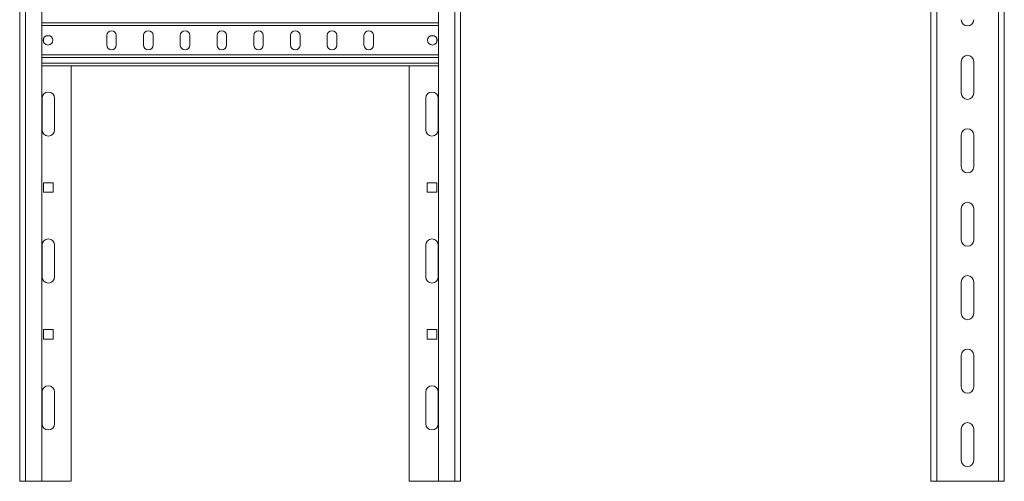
# Model space of a CAD drawing. Header units: millimetres. Extents: x -865 to 612, y -2990 to -1418.
# Tile 4 of 8: x -61 to 609, y -2990 to -2676. Entities that reach past the tile are written whole.
import ezdxf

# ---------------------------------------------------------------- set-up
doc = ezdxf.new("R2010")
doc.units = ezdxf.units.MM

msp = doc.modelspace()

# ---------------------------------------------------------------- linework, layer by layer
at = {"color": 7, "linetype": 'Continuous', "lineweight": 15}
for p, q in [((-61.09, -2492.91), (-61.09, -2989.91)), ((-46.09, -2492.91), (-46.09, -2989.91)), ((223.91, -2989.91), (223.91, -2492.91)), ((238.91, -2989.91), (238.91, -2492.91)), ((558.79, -2492.91), (558.79, -2989.91)), ((608.79, -2492.91), (608.79, -2989.91)), ((223.91, -2679.66), (-46.09, -2679.66)), ((-44.84, -2688.41), (-44.84, -2690.91)), ((-40.59, -2686.66), (-43.09, -2686.66)), ((-1.84, -2686.41), (-1.84, -2692.91)), ((4.66, -2692.91), (4.66, -2686.41)), ((23.16, -2686.41), (23.16, -2692.91)), ((29.66, -2692.91), (29.66, -2686.41)), ((48.16, -2686.41), (48.16, -2692.91)), ((54.66, -2692.91), (54.66, -2686.41)), ((73.16, -2686.41), (73.16, -2692.91)), ((79.66, -2692.91), (79.66, -2686.41)), ((98.16, -2686.41), (98.16, -2692.91)), ((104.66, -2692.91), (104.66, -2686.41)), ((123.16, -2692.91), (123.16, -2686.41)), ((129.66, -2686.41), (129.66, -2692.91)), ((148.16, -2692.91), (148.16, -2686.41)), ((154.66, -2686.41), (154.66, -2692.91)), ((173.16, -2692.91), (173.16, -2686.41)), ((179.66, -2686.41), (179.66, -2692.91)), ((220.91, -2686.66), (218.41, -2686.66)), ((222.66, -2690.91), (222.66, -2688.41)), ((223.91, -2699.66), (-46.09, -2699.66)), ((579.53, -2704.16), (579.53, -2725.66)), ((588.03, -2725.66), (588.03, -2704.16)), ((223.91, -2707.16), (-46.09, -2707.16)), ((-26.09, -2707.16), (-26.09, -2989.91)), ((203.91, -2989.91), (203.91, -2707.16)), ((-45.84, -2750.66), (-45.84, -2729.16)), ((-37.34, -2729.16), (-37.34, -2750.66)), ((215.16, -2750.66), (215.16, -2729.16)), ((223.66, -2729.16), (223.66, -2750.66)), ((579.53, -2754.16), (579.53, -2775.66)), ((588.03, -2775.66), (588.03, -2754.16)), ((-38.34, -2786.66), (-44.84, -2786.66)), ((-44.84, -2786.66), (-44.84, -2793.16)), ((-38.34, -2793.16), (-38.34, -2786.66)), ((222.66, -2786.66), (216.16, -2786.66)), ((216.16, -2786.66), (216.16, -2793.16)), ((222.66, -2793.16), (222.66, -2786.66)), ((-44.84, -2793.16), (-38.34, -2793.16)), ((216.16, -2793.16), (222.66, -2793.16)), ((579.53, -2804.16), (579.53, -2825.66)), ((588.03, -2825.66), (588.03, -2804.16)), ((-45.84, -2850.66), (-45.84, -2829.16)), ((-37.34, -2829.16), (-37.34, -2850.66)), ((215.16, -2850.66), (215.16, -2829.16)), ((223.66, -2829.16), (223.66, -2850.66)), ((579.53, -2854.16), (579.53, -2875.66)), ((588.03, -2875.66), (588.03, -2854.16)), ((-38.34, -2886.66), (-44.84, -2886.66)), ((-44.84, -2886.66), (-44.84, -2893.16)), ((-38.34, -2893.16), (-38.34, -2886.66)), ((222.66, -2886.66), (216.16, -2886.66)), ((216.16, -2886.66), (216.16, -2893.16)), ((222.66, -2893.16), (222.66, -2886.66)), ((-44.84, -2893.16), (-38.34, -2893.16)), ((216.16, -2893.16), (222.66, -2893.16)), ((579.53, -2904.16), (579.53, -2925.66)), ((588.03, -2925.66), (588.03, -2904.16)), ((-45.84, -2950.66), (-45.84, -2929.16)), ((-37.34, -2929.16), (-37.34, -2950.66)), ((215.16, -2950.66), (215.16, -2929.16)), ((223.66, -2929.16), (223.66, -2950.66)), ((579.53, -2954.16), (579.53, -2975.66)), ((588.03, -2975.66), (588.03, -2954.16)), ((-61.09, -2989.91), (-57.09, -2989.91)), ((-57.09, -2989.91), (-46.09, -2989.91)), ((-26.09, -2989.91), (-46.09, -2989.91)), ((203.91, -2989.91), (223.91, -2989.91)), ((234.91, -2989.91), (223.91, -2989.91)), ((238.91, -2989.91), (234.91, -2989.91)), ((558.79, -2989.91), (562.79, -2989.91)), ((562.79, -2989.91), (604.79, -2989.91)), ((604.79, -2989.91), (608.79, -2989.91))]:
    msp.add_line(p, q, dxfattribs=at)
at = {"color": 8, "linetype": 'Continuous', "lineweight": 15}
for p, q in [((-57.09, -2492.91), (-57.09, -2989.91)), ((234.91, -2989.91), (234.91, -2492.91)), ((562.79, -2492.91), (562.79, -2989.91)), ((604.79, -2492.91), (604.79, -2989.91)), ((223.91, -2677.86), (-46.09, -2677.86)), ((223.91, -2701.46), (-46.09, -2701.46)), ((223.91, -2705.36), (-46.09, -2705.36))]:
    msp.add_line(p, q, dxfattribs=at)
at = {"color": 7, "linetype": 'Continuous', "lineweight": 15}
for centre in [(-41.84, -2689.66), (219.66, -2689.66)]:
    msp.add_circle(centre, 3.25, dxfattribs=at)
for centre, radius, start, end in [((583.78, -2675.66), 4.25, 180, 0), ((1.41, -2686.41), 3.25, 0, 180), ((26.41, -2686.41), 3.25, 0, 180), ((51.41, -2686.41), 3.25, 0, 180), ((76.41, -2686.41), 3.25, 0, 180), ((101.41, -2686.41), 3.25, 0, 180), ((126.41, -2686.41), 3.25, 0, 180), ((151.41, -2686.41), 3.25, 0, 180), ((176.41, -2686.41), 3.25, 0, 180), ((1.41, -2692.91), 3.25, 180, 0), ((26.41, -2692.91), 3.25, 180, 0), ((51.41, -2692.91), 3.25, 180, 0), ((76.41, -2692.91), 3.25, 180, 0), ((101.41, -2692.91), 3.25, 180, 0), ((126.41, -2692.91), 3.25, 180, 0), ((151.41, -2692.91), 3.25, 180, 0), ((176.41, -2692.91), 3.25, 180, 0), ((583.78, -2704.16), 4.25, 0, 180), ((-41.59, -2729.16), 4.25, 0, 180), ((219.41, -2729.16), 4.25, 0, 180), ((583.78, -2725.66), 4.25, 180, 0), ((-41.59, -2750.66), 4.25, 180, 0), ((219.41, -2750.66), 4.25, 180, 0), ((583.78, -2754.16), 4.25, 0, 180), ((583.78, -2775.66), 4.25, 180, 0), ((583.78, -2804.16), 4.25, 0, 180), ((-41.59, -2829.16), 4.25, 0, 180), ((219.41, -2829.16), 4.25, 0, 180), ((583.78, -2825.66), 4.25, 180, 0), ((-41.59, -2850.66), 4.25, 180, 0), ((219.41, -2850.66), 4.25, 180, 0), ((583.78, -2854.16), 4.25, 0, 180), ((583.78, -2875.66), 4.25, 180, 0), ((583.78, -2904.16), 4.25, 0, 180), ((-41.59, -2929.16), 4.25, 0, 180), ((219.41, -2929.16), 4.25, 0, 180), ((583.78, -2925.66), 4.25, 180, 0), ((-41.59, -2950.66), 4.25, 180, 0), ((219.41, -2950.66), 4.25, 180, 0), ((583.78, -2954.16), 4.25, 0, 180), ((583.78, -2975.66), 4.25, 180, 0)]:
    msp.add_arc(centre, radius, start, end, dxfattribs=at)

doc.saveas('drawing.dxf')
